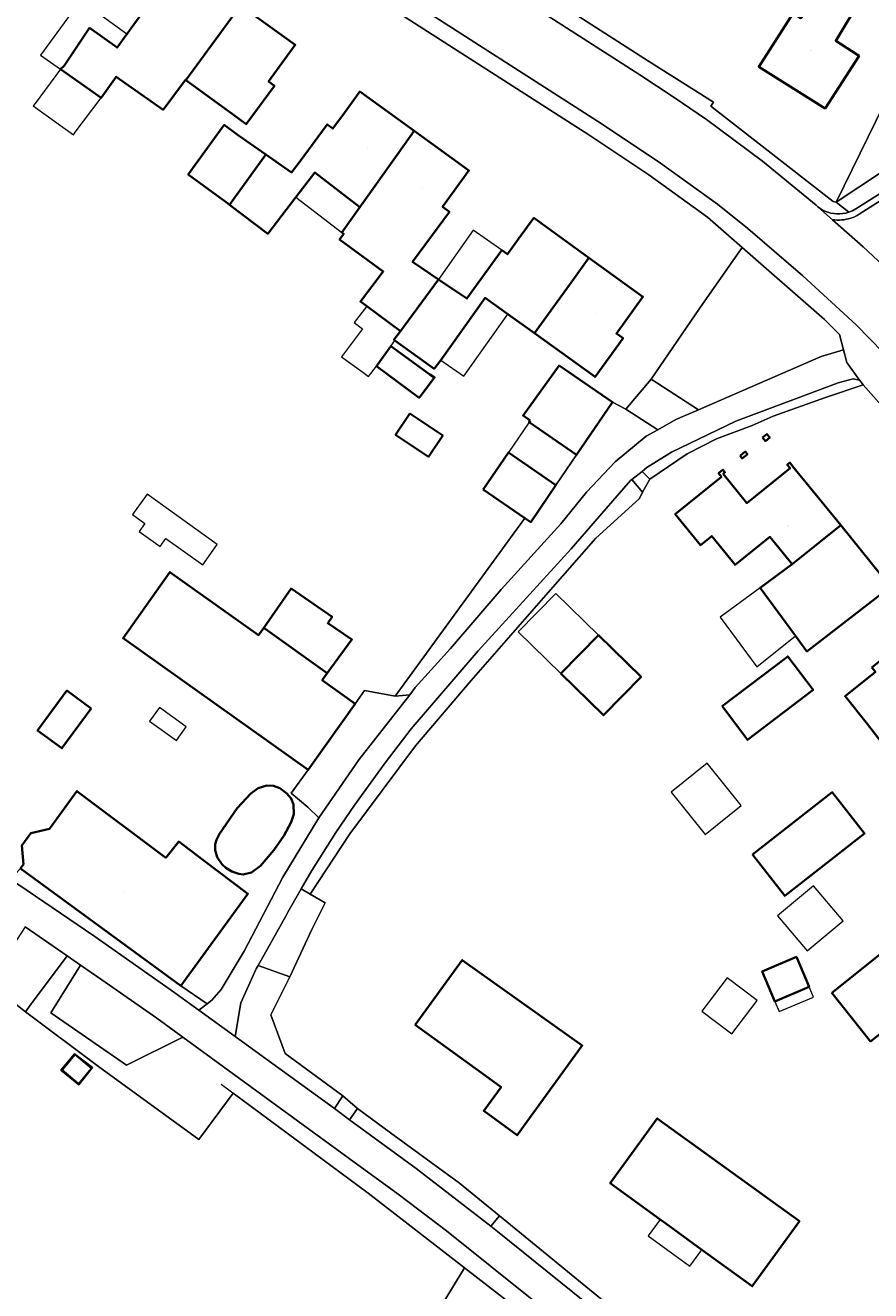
# Model space of a CAD drawing. Header units: metres. Extents: x 200176 to 205485, y 394066 to 399855.
# Tile 107 of 230: x 203507 to 203589, y 396575 to 396697. Entities that reach past the tile are written whole.
import ezdxf
from ezdxf.enums import TextEntityAlignment as Align

# ---------------------------------------------------------------- set-up
doc = ezdxf.new("R2010")
doc.units = ezdxf.units.M
for name, color, linetype, lineweight in [('B-WE-GR-BEPLANTING_CULTUUR_HEESTERS-GV', 90, 'Continuous', 18), ('B-WE-GR-BEPLANTING_CULTUUR_ROOS-GV', 90, 'Continuous', 18), ('B-WE-GR-GRAS-GV', 60, 'Continuous', 13), ('B-WE-IE-TERREINAFSCHEIDING_KUNSTMATIG_HEKWERK-G', 20, 'IE-TERREINAFSCHEIDING-KUNSTMATIG', 18), ('B-WE-OG-BEBOUWING-GV', 7, 'Continuous', 35), ('B-WE-OG-BEBOUWING-T18', 10, 'Continuous', 18), ('B-WE-OG-BEBOUWING_BASSIN-GV', 7, 'Continuous', 35), ('B-WE-OG-BEBOUWING_LUIFEL-GV', 7, 'Continuous', 18), ('B-WE-OG-TERREIN_ERF-GV', 7, 'Continuous', 18), ('B-WE-OG-TERREIN_ONBEGROEID-GV', 7, 'Continuous', 18), ('B-WE-OG-WEG-GV', 7, 'Continuous', 18), ('B-WE-VH-VERHARDING_ASFALT-GV', 252, 'Continuous', 18), ('B-WE-VH-VERHARDING_BETON-GV', 252, 'Continuous', 18), ('B-WE-VH-VERHARDING_BETONSTRAATSTEEN-GV', 252, 'Continuous', 18), ('B-WE-VH-VERHARDING_FUNDERING_ZAND-GV', 7, 'Continuous', 18), ('B-WE-VH-VERHARDING_HALFVERHARDING_GRIND-GV', 252, 'Continuous', 18), ('B-WE-VH-VERHARDING_SIERBESTRATING-GV', 252, 'Continuous', 18), ('B-WE-VH-VERHARDING_STRAATBAKSTEEN-GV', 252, 'Continuous', 18), ('B-WE-VH-VERHARDING_TEGEL-GV', 252, 'Continuous', 18)]:
    doc.layers.add(name, color=color, linetype=linetype, lineweight=lineweight)
doc.styles.add('NLCS-ISO-M20-T18', font='NLCS-ISO.ttf', dxfattribs={"height": 0.036})
doc.linetypes.add('IE-TERREINAFSCHEIDING-KUNSTMATIG', pattern='A,4,[82,NLCS.shx,S=0.75,R=90,X=0,Y=0],4,-2', length=10)

msp = doc.modelspace()

# ---------------------------------------------------------------- linework, layer by layer
at = {"layer": 'B-WE-GR-BEPLANTING_CULTUUR_HEESTERS-GV', "flags": 128}
msp.add_lwpolyline([(203594.23, 396685.83), (203594.233, 396685.837), (203594.232, 396686.015), (203594.232, 396686.146), (203593.666, 396689.225), (203590.788, 396691.015), (203585.377, 396679.984)], close=True, dxfattribs=at)
at = {"layer": 'B-WE-GR-BEPLANTING_CULTUUR_ROOS-GV', "flags": 128}
for points in [[(203592.964, 396682.922), (203594.23, 396685.83), (203585.377, 396679.984), (203586.596, 396679.007)], [(203587.289, 396679.339), (203592.964, 396682.922)]]:
    msp.add_lwpolyline(points, dxfattribs=at)
at = {"layer": 'B-WE-GR-BEPLANTING_CULTUUR_ROOS-GV'}
msp.add_lwpolyline([(203586.596, 396679.007, 0.0611002), (203587.289, 396679.339)], format="xyb", dxfattribs=at)
at = {"layer": 'B-WE-GR-BEPLANTING_CULTUUR_ROOS-GV', "flags": 128}
msp.add_lwpolyline([(203567.511, 396662.879), (203572.084, 396659.921), (203574.816, 396661.103), (203583.924, 396665.052), (203586.093, 396665.699), (203585.709, 396667.185), (203584.24, 396668.626), (203576.296, 396675.586), (203572.169, 396669.704)], close=True, dxfattribs=at)
at = {"layer": 'B-WE-GR-GRAS-GV', "flags": 128}
msp.add_lwpolyline([(203637.558, 396507.671), (203608.827, 396527.962), (203601.17, 396533.373), (203592.909, 396539.21), (203588.966, 396542.228), (203571.583, 396559.026), (203560.672, 396542.079), (203536.91, 396556.432), (203549.458, 396576.984), (203540.146, 396584.201), (203527.093, 396593.877), (203523.762, 396589.383), (203514.088, 396596.454), (203507.002, 396601.724), (203503.427, 396604.535)], dxfattribs=at)
msp.add_lwpolyline([(203510.418, 396596.085), (203511.747, 396597.688), (203513.484, 396596.342), (203512.16, 396594.674)], close=True, dxfattribs=at)
at = {"layer": 'B-WE-IE-TERREINAFSCHEIDING_KUNSTMATIG_HEKWERK-G', "flags": 128}
for points in [[(203567.368, 396653.206), (203570.961, 396655.648), (203573.803, 396657.12), (203577.266, 396658.399), (203579.287, 396659.302)], [(203555.278, 396649.455), (203542.75, 396632.23)], [(203542.75, 396632.23), (203539.798, 396632.775), (203538.897, 396631.511)], [(203525.935, 396594.735), (203540.146, 396584.201), (203549.458, 396576.984)], [(203548.966, 396585.173), (203542.307, 396590.049)], [(203549.458, 396576.984), (203559.3, 396569.356), (203571.583, 396559.026)]]:
    msp.add_lwpolyline(points, dxfattribs=at)
at = {"layer": 'B-WE-OG-BEBOUWING-GV', "flags": 128}
for points in [[(203580.4, 396700.828), (203582.94, 396699.246), (203581.975, 396697.765), (203581.212, 396698.256), (203577.887, 396693.073), (203584.324, 396689.035), (203585.674, 396691.14), (203587.585, 396694.118), (203587.451, 396694.204), (203585.336, 396695.577), (203587.834, 396699.723), (203584.612, 396701.703), (203585.077, 396702.48), (203581.601, 396704.663), (203585.614, 396711.051), (203588.328, 396715.337), (203586.177, 396716.7), (203583.462, 396712.414), (203583.323, 396712.502), (203581.956, 396710.357), (203578.499, 396704.931), (203577.175, 396702.836), (203577.403, 396702.694)], [(203526.309, 396696.967), (203527.789, 396699.001), (203522.539, 396702.792), (203521.065, 396700.764), (203520.002, 396699.302), (203519.371, 396699.76), (203516.804, 396696.216), (203515.864, 396694.927), (203513.206, 396696.814), (203510.744, 396693.171), (203510.385, 396692.818), (203514.319, 396690.053), (203515.786, 396692.102), (203520.309, 396688.908), (203522.472, 396691.809), (203522.527, 396691.769)], [(203527.789, 396699.001), (203526.309, 396696.967), (203522.527, 396691.769), (203526.996, 396688.523), (203528.362, 396687.531), (203531.071, 396691.229), (203530.511, 396691.636), (203533.085, 396695.177)], [(203544.594, 396686.86), (203539.334, 396690.664), (203537.845, 396688.616), (203536.735, 396687.089), (203536.177, 396687.499), (203533.456, 396683.805), (203532.745, 396682.863), (203530.257, 396684.59), (203526.729, 396679.737), (203530.43, 396676.928), (203533.15, 396680.466), (203534.971, 396682.834), (203539.325, 396679.487), (203543.119, 396684.796)], [(203530.257, 396684.59), (203527.606, 396686.431), (203526.222, 396687.453), (203522.744, 396682.641), (203526.531, 396679.888), (203526.729, 396679.737)], [(203544.594, 396686.86), (203543.119, 396684.796), (203539.325, 396679.487), (203537.587, 396677.054), (203537.773, 396676.92), (203537.373, 396676.386), (203541.59, 396673.287), (203539.385, 396670.373), (203540.001, 396669.928), (203543.259, 396667.521), (203546.95, 396672.516), (203544.441, 396674.212), (203548, 396679.053), (203547.334, 396679.541), (203549.877, 396683.039)], [(203554.685, 396676.432), (203553.606, 396674.948), (203553.045, 396675.351), (203549.691, 396670.663), (203546.95, 396672.516), (203543.259, 396667.521), (203542.637, 396666.679), (203542.728, 396666.614), (203546.514, 396663.878), (203547.149, 396664.722), (203551.443, 396670.724), (203553.655, 396669.142), (203556.204, 396667.312), (203560.015, 396672.573), (203561.483, 396674.599), (203556.161, 396678.463)], [(203560.015, 396672.573), (203556.204, 396667.312), (203562.076, 396663.096), (203564.782, 396666.824), (203564.131, 396667.291), (203566.694, 396670.816), (203561.483, 396674.599)], [(203542.325, 396666.056), (203540.93, 396664.125), (203545.085, 396661.085), (203546.552, 396663.042), (203546.098, 396663.326)], [(203555.807, 396658.877), (203555.693, 396658.71), (203560.28, 396655.564), (203563.758, 396660.665), (203560.038, 396663.201), (203558.594, 396664.185), (203555.119, 396659.374)], [(203544.181, 396659.565), (203542.792, 396657.51), (203545.959, 396655.37), (203547.348, 396657.425)], [(203578.267, 396657.226), (203578.536, 396656.892), (203578.956, 396657.231), (203578.687, 396657.564)], [(203551.253, 396652.199), (203555.278, 396649.455), (203555.849, 396649.066), (203558.277, 396652.627), (203553.69, 396655.773)], [(203576.086, 396655.465), (203576.29, 396655.215), (203576.797, 396655.63), (203576.595, 396655.876)], [(203583.861, 396647.19), (203585.813, 396648.752), (203581.172, 396654.482), (203580.901, 396654.816), (203580.646, 396654.61), (203580.917, 396654.275), (203576.753, 396650.901), (203574.455, 396653.737), (203574.626, 396653.875), (203574.424, 396654.124), (203574.005, 396653.784), (203574.288, 396653.434), (203569.828, 396649.834), (203572.252, 396646.83), (203573.35, 396647.716), (203575.605, 396644.923), (203578.967, 396647.637), (203581.116, 396644.993)], [(203585.813, 396648.752), (203583.861, 396647.19), (203581.116, 396644.993), (203578.018, 396642.708), (203581.442, 396638.066), (203582.553, 396636.56), (203590.633, 396642.8)], [(203534.348, 396625.118), (203538.897, 396631.511), (203535.702, 396633.779), (203536.192, 396634.454), (203530.169, 396638.752), (203530.039, 396638.845), (203529.55, 396638.147), (203520.985, 396644.228), (203516.445, 396637.831)], [(203536.192, 396634.454), (203538.566, 396637.724), (203536.233, 396639.289), (203536.651, 396639.92), (203532.687, 396642.63), (203530.039, 396638.845), (203530.169, 396638.752)], [(203588.821, 396635.015), (203589.167, 396634.579), (203586.247, 396632.235), (203588.409, 396629.527), (203591.158, 396625.974), (203594.067, 396628.41), (203599.003, 396632.414), (203593.69, 396638.964), (203591.749, 396637.389)], [(203558.77, 396634.429), (203562.889, 396630.392), (203566.516, 396634.092), (203562.397, 396638.129)], [(203574.361, 396631.265), (203574.903, 396630.552), (203576.807, 396628.011), (203583.154, 396632.839), (203580.69, 396636.079)], [(203513.362, 396631.062), (203511.025, 396632.777), (203508.193, 396628.916), (203510.53, 396627.201)], [(203520.586, 396616.599), (203511.989, 396623.063), (203509.334, 396619.427), (203507.53, 396619), (203506.668, 396617.819), (203506.81, 396615.971), (203506.679, 396615.792), (203506.52, 396615.575), (203522.022, 396604.253), (203528.517, 396613.146), (203524.161, 396616.43), (203521.836, 396618.179)], [(203577.276, 396616.933), (203580.403, 396612.928), (203588.125, 396618.954), (203584.998, 396622.959)], [(203584.958, 396603.553), (203588.709, 396598.868), (203598.005, 396606.309), (203594.254, 396610.995)], [(203544.698, 396600.464), (203551.439, 396595.582), (203552.981, 396594.465), (203551.305, 396592.154), (203554.554, 396589.803), (203560.841, 396598.469), (203549.24, 396606.736)], [(203582.767, 396604.148), (203581.541, 396607.043), (203578.23, 396605.641), (203579.456, 396602.745)], [(203578.734, 396577.237), (203581.821, 396581.494), (203568.083, 396591.435), (203565.092, 396587.299), (203563.545, 396585.159), (203568.36, 396581.669), (203568.683, 396581.435), (203568.905, 396581.274), (203572.399, 396578.741), (203577.267, 396575.213)]]:
    msp.add_lwpolyline(points, close=True, dxfattribs=at)
at = {"layer": 'B-WE-OG-BEBOUWING_BASSIN-GV', "flags": 128}
msp.add_lwpolyline([(203532.713, 396620.072), (203532.95, 396620.845), (203532.923, 396621.754), (203532.706, 396622.352), (203532.29, 396622.847), (203531.59, 396623.351), (203530.979, 396623.57), (203530.331, 396623.595), (203529.496, 396623.34), (203528.801, 396622.834), (203527.491, 396621.409), (203525.774, 396618.938), (203525.474, 396618.359), (203525.358, 396617.94), (203525.358, 396617.36), (203525.548, 396616.686), (203526.038, 396615.955), (203526.381, 396615.647), (203526.977, 396615.282), (203527.626, 396615.063), (203528.062, 396615.015), (203528.876, 396615.194), (203529.734, 396615.851), (203531.014, 396617.347), (203532, 396618.736)], close=True, dxfattribs=at)
at = {"layer": 'B-WE-OG-BEBOUWING_LUIFEL-GV', "flags": 128}
for points in [[(203516.804, 396696.216), (203512.321, 396699.484), (203508.464, 396694.192), (203510.385, 396692.818), (203510.744, 396693.171), (203513.206, 396696.814), (203515.864, 396694.927)], [(203514.319, 396690.053), (203510.385, 396692.818), (203507.948, 396689.524), (203507.765, 396689.277), (203511.644, 396686.481), (203511.824, 396686.73)], [(203539.325, 396679.487), (203534.971, 396682.834), (203533.15, 396680.466), (203537.587, 396677.054)], [(203553.045, 396675.351), (203550.298, 396677.281), (203546.95, 396672.516), (203549.691, 396670.663)], [(203551.443, 396670.724), (203547.149, 396664.722), (203549.385, 396663.168), (203553.655, 396669.142)], [(203542.325, 396666.056), (203542.728, 396666.614), (203542.637, 396666.679), (203543.259, 396667.521), (203540.001, 396669.928), (203538.774, 396668.342), (203539.596, 396667.749), (203537.566, 396665.025), (203539.618, 396663.543), (203540.183, 396663.135), (203540.93, 396664.125)], [(203558.277, 396652.627), (203560.28, 396655.564), (203555.693, 396658.71), (203553.69, 396655.773)], [(203518.765, 396651.751), (203517.363, 396649.793), (203518.565, 396648.932), (203518.014, 396648.163), (203520.036, 396646.716), (203520.586, 396647.485), (203524.153, 396644.932), (203525.555, 396646.89)], [(203562.397, 396638.129), (203558.278, 396642.166), (203554.652, 396638.466), (203558.77, 396634.429)], [(203581.442, 396638.066), (203578.018, 396642.708), (203574.18, 396639.876), (203577.716, 396635.082)], [(203519.966, 396631.149), (203519.007, 396629.815), (203521.605, 396627.948), (203522.563, 396629.283)], [(203572.709, 396618.878), (203576.182, 396621.658), (203572.903, 396625.754), (203569.43, 396622.974)], [(203579.708, 396611.004), (203582.574, 396607.623), (203586.059, 396610.54), (203583.194, 396613.921)], [(203572.392, 396601.781), (203575.301, 396599.591), (203577.747, 396602.843), (203574.839, 396605.031)], [(203582.767, 396604.148), (203579.456, 396602.745), (203579.877, 396601.752), (203583.188, 396603.154)], [(203511.773, 396597.581), (203510.583, 396596.125), (203512.185, 396594.814), (203513.376, 396596.269)], [(203568.36, 396581.669), (203567.201, 396580.07), (203571.24, 396577.143), (203572.399, 396578.741), (203568.905, 396581.274), (203568.683, 396581.435)]]:
    msp.add_lwpolyline(points, close=True, dxfattribs=at)
at = {"layer": 'B-WE-OG-TERREIN_ERF-GV', "flags": 128}
for points in [[(203502.882, 396734.881), (203567.245, 396693.612), (203573.52, 396689.639), (203573.258, 396689.252), (203585.082, 396680.053), (203585.377, 396679.984), (203590.788, 396691.015), (203593.666, 396689.225), (203594.232, 396686.146), (203598.103, 396687.484), (203598.455, 396686.389), (203599.754, 396687.209), (203624.763, 396670.754), (203630.316, 396681.155), (203635.334, 396690.555), (203655.015, 396680.151)], [(203506.668, 396617.819), (203507.53, 396619), (203509.334, 396619.427), (203511.989, 396623.063), (203520.586, 396616.599), (203521.836, 396618.179), (203524.161, 396616.43), (203528.517, 396613.146), (203522.022, 396604.253), (203524.588, 396602.512), (203525.041, 396602.86), (203525.939, 396603.891), (203528.16, 396607.581), (203531.879, 396614.745), (203535.359, 396620.484), (203534.311, 396621.527), (203532.686, 396622.88), (203534.348, 396625.118), (203516.445, 396637.831), (203520.985, 396644.228), (203529.55, 396638.147), (203530.039, 396638.845), (203532.687, 396642.63), (203536.651, 396639.92), (203536.233, 396639.289), (203538.566, 396637.724), (203536.192, 396634.454), (203535.702, 396633.779), (203538.897, 396631.511), (203539.798, 396632.775), (203542.75, 396632.23), (203555.278, 396649.455), (203551.253, 396652.199), (203553.69, 396655.773), (203558.277, 396652.627), (203560.28, 396655.564), (203555.693, 396658.71), (203555.807, 396658.877), (203555.119, 396659.374), (203558.594, 396664.185), (203560.038, 396663.201), (203563.758, 396660.665), (203565.06, 396659.978), (203567.511, 396662.879), (203572.169, 396669.704), (203576.296, 396675.586), (203572.945, 396678.522), (203567.281, 396682.611), (203561.466, 396686.481), (203499.516, 396726.186)], [(203587.834, 396699.723), (203585.336, 396695.577), (203587.451, 396694.204), (203587.585, 396694.118), (203585.674, 396691.14), (203584.324, 396689.035), (203577.887, 396693.073), (203581.212, 396698.256)], [(203590.475, 396659.516), (203587.993, 396662.336), (203584.36, 396661.087), (203579.287, 396659.302), (203577.266, 396658.399), (203573.803, 396657.12), (203570.961, 396655.648), (203567.368, 396653.206), (203566.654, 396651.959), (203566.377, 396651.326), (203562.153, 396647.506), (203557.323, 396642.004), (203550.092, 396633.743), (203544.715, 396627.437), (203538.372, 396618.924), (203534.547, 396613.109), (203535.974, 396612.261), (203534.695, 396609.702), (203532.577, 396605.126), (203530.738, 396601.454), (203532.114, 396597.7), (203537.693, 396593.606), (203539.123, 396592.381), (203542.307, 396590.049), (203548.966, 396585.173), (203552.826, 396582.02), (203565.08, 396572.012)]]:
    msp.add_lwpolyline(points, dxfattribs=at)
for points in [[(203520.002, 396699.302), (203521.065, 396700.764), (203522.539, 396702.792), (203527.789, 396699.001), (203533.085, 396695.177), (203530.511, 396691.636), (203531.071, 396691.229), (203528.362, 396687.531), (203526.996, 396688.523), (203522.527, 396691.769), (203522.472, 396691.809), (203520.309, 396688.908), (203515.786, 396692.102), (203514.319, 396690.053), (203510.385, 396692.818), (203510.744, 396693.171), (203513.206, 396696.814), (203515.864, 396694.927), (203516.804, 396696.216), (203519.371, 396699.76)], [(203553.606, 396674.948), (203554.685, 396676.432), (203556.161, 396678.463), (203561.483, 396674.599), (203566.694, 396670.816), (203564.131, 396667.291), (203564.782, 396666.824), (203562.076, 396663.096), (203556.204, 396667.312), (203553.655, 396669.142), (203551.443, 396670.724), (203547.149, 396664.722), (203546.514, 396663.878), (203542.728, 396666.614), (203542.637, 396666.679), (203543.259, 396667.521), (203540.001, 396669.928), (203539.385, 396670.373), (203541.59, 396673.287), (203537.373, 396676.386), (203537.773, 396676.92), (203537.587, 396677.054), (203539.325, 396679.487), (203534.971, 396682.834), (203533.15, 396680.466), (203530.43, 396676.928), (203526.729, 396679.737), (203526.531, 396679.888), (203522.744, 396682.641), (203526.222, 396687.453), (203527.606, 396686.431), (203530.257, 396684.59), (203532.745, 396682.863), (203533.456, 396683.805), (203536.177, 396687.499), (203536.735, 396687.089), (203537.845, 396688.616), (203539.334, 396690.664), (203544.594, 396686.86), (203549.877, 396683.039), (203547.334, 396679.541), (203548, 396679.053), (203544.441, 396674.212), (203546.95, 396672.516), (203549.691, 396670.663), (203553.045, 396675.351)], [(203540.93, 396664.125), (203542.325, 396666.056), (203546.098, 396663.326), (203546.552, 396663.042), (203545.085, 396661.085)], [(203544.181, 396659.565), (203547.348, 396657.425), (203545.959, 396655.37), (203542.792, 396657.51)], [(203578.956, 396657.231), (203578.536, 396656.892), (203578.267, 396657.226), (203578.687, 396657.564)], [(203576.595, 396655.876), (203576.797, 396655.63), (203576.29, 396655.215), (203576.086, 396655.465)], [(203581.172, 396654.482), (203585.813, 396648.752), (203590.633, 396642.8), (203582.553, 396636.56), (203581.442, 396638.066), (203578.018, 396642.708), (203581.116, 396644.993), (203578.967, 396647.637), (203575.605, 396644.923), (203573.35, 396647.716), (203572.252, 396646.83), (203569.828, 396649.834), (203574.288, 396653.434), (203574.005, 396653.784), (203574.424, 396654.124), (203574.626, 396653.875), (203574.455, 396653.737), (203576.753, 396650.901), (203580.917, 396654.275), (203580.646, 396654.61), (203580.901, 396654.816)], [(203588.409, 396629.527), (203586.247, 396632.235), (203589.167, 396634.579), (203588.821, 396635.015), (203591.749, 396637.389), (203593.69, 396638.964), (203599.003, 396632.414), (203594.067, 396628.41), (203591.158, 396625.974)], [(203562.397, 396638.129), (203566.516, 396634.092), (203562.889, 396630.392), (203558.77, 396634.429)], [(203574.903, 396630.552), (203574.361, 396631.265), (203580.69, 396636.079), (203583.154, 396632.839), (203576.807, 396628.011)], [(203513.362, 396631.062), (203510.53, 396627.201), (203508.193, 396628.916), (203511.025, 396632.777)], [(203532.713, 396620.072), (203532, 396618.736), (203531.014, 396617.347), (203529.734, 396615.851), (203528.876, 396615.194), (203528.062, 396615.015), (203527.626, 396615.063), (203526.977, 396615.282), (203526.381, 396615.647), (203526.038, 396615.955), (203525.548, 396616.686), (203525.358, 396617.36), (203525.358, 396617.94), (203525.474, 396618.359), (203525.774, 396618.938), (203527.491, 396621.409), (203528.801, 396622.834), (203529.496, 396623.34), (203530.331, 396623.595), (203530.979, 396623.57), (203531.59, 396623.351), (203532.29, 396622.847), (203532.706, 396622.352), (203532.923, 396621.754), (203532.95, 396620.845)], [(203577.276, 396616.933), (203584.998, 396622.959), (203588.125, 396618.954), (203580.403, 396612.928)], [(203584.958, 396603.553), (203594.254, 396610.995), (203598.005, 396606.309), (203588.709, 396598.868)], [(203551.439, 396595.582), (203544.698, 396600.464), (203549.24, 396606.736), (203560.841, 396598.469), (203554.554, 396589.803), (203551.305, 396592.154), (203552.981, 396594.465)], [(203579.456, 396602.745), (203578.23, 396605.641), (203581.541, 396607.043), (203582.767, 396604.148)], [(203581.821, 396581.494), (203578.734, 396577.237), (203577.267, 396575.213), (203572.399, 396578.741), (203568.905, 396581.274), (203568.683, 396581.435), (203568.36, 396581.669), (203563.545, 396585.159), (203565.092, 396587.299), (203568.083, 396591.435)]]:
    msp.add_lwpolyline(points, close=True, dxfattribs=at)
at = {"layer": 'B-WE-OG-TERREIN_ONBEGROEID-GV', "flags": 128}
for points in [[(203510.418, 396596.085), (203512.16, 396594.674), (203513.484, 396596.342), (203511.747, 396597.688)], [(203549.458, 396576.984), (203536.91, 396556.432), (203560.672, 396542.079), (203571.583, 396559.026), (203559.3, 396569.356)]]:
    msp.add_lwpolyline(points, close=True, dxfattribs=at)
at = {"layer": 'B-WE-OG-WEG-GV', "flags": 128}
for points in [[(203566.614, 396653.961), (203567.368, 396653.206), (203570.961, 396655.648), (203573.803, 396657.12), (203577.266, 396658.399), (203579.287, 396659.302), (203584.36, 396661.087), (203587.993, 396662.336), (203587.785, 396662.573), (203587.645, 396662.768), (203587.023, 396662.895), (203585.564, 396662.508), (203575.688, 396658.823), (203569.475, 396655.811), (203567.085, 396654.335)], [(203542.75, 396632.23), (203544.158, 396632.38), (203544.696, 396633.065), (203548.098, 396636.837), (203553.01, 396642.56), (203558.776, 396648.883), (203561.26, 396651.938), (203564.024, 396654.879), (203567.027, 396657.351), (203568.153, 396657.989), (203565.06, 396659.978), (203563.758, 396660.665), (203560.28, 396655.564), (203558.277, 396652.627), (203555.849, 396649.066), (203555.278, 396649.455)], [(203566.654, 396651.959), (203565.617, 396653.171), (203565.494, 396653.073), (203562.086, 396649.152), (203559.763, 396646.465), (203550.767, 396636.619), (203544.305, 396629.079), (203541.769, 396625.787), (203538.804, 396621.703), (203537.005, 396619.075), (203534.68, 396615.403), (203533.663, 396613.614), (203534.547, 396613.109), (203538.372, 396618.924), (203544.715, 396627.437), (203550.092, 396633.743), (203557.323, 396642.004), (203562.153, 396647.506), (203566.377, 396651.326)]]:
    msp.add_lwpolyline(points, close=True, dxfattribs=at)
for points in [[(203586.115, 396546.985), (203580.194, 396553.051), (203575.474, 396557.571), (203570.572, 396561.893), (203565.437, 396566.272), (203560.211, 396570.542), (203547.719, 396580.567), (203543.039, 396584.099), (203538.311, 396587.572), (203522.218, 396599.284), (203516.778, 396596.592), (203509.451, 396601.65), (203512.349, 396606.239), (203511.042, 396607.14), (203507.417, 396602.281), (203507.35, 396602.191), (203507.002, 396601.724)], [(203507.002, 396601.724), (203514.088, 396596.454), (203523.762, 396589.383), (203527.093, 396593.877), (203540.146, 396584.201), (203549.458, 396576.984), (203559.3, 396569.356), (203571.583, 396559.026), (203588.966, 396542.228), (203592.909, 396539.21), (203601.17, 396533.373), (203608.827, 396527.962), (203637.558, 396507.671), (203641.798, 396504.644), (203645.212, 396502.309), (203645, 396501.615), (203648.972, 396499.373), (203649.619, 396499.008), (203650.178, 396501.981), (203654.25, 396501.262)]]:
    msp.add_lwpolyline(points, dxfattribs=at)
at = {"layer": 'B-WE-VH-VERHARDING_ASFALT-GV', "flags": 128}
for points in [[(203572.843, 396687.974), (203569.73, 396690.088), (203566.392, 396692.282), (203502.028, 396733.551), (203498.701, 396735.744), (203495.169, 396738.122), (203488.404, 396742.894), (203481.058, 396748.235), (203473.517, 396753.899), (203468.885, 396757.438), (203463.163, 396762.003), (203453.783, 396769.756), (203453.046, 396770.368), (203446.675, 396775.659), (203445.941, 396776.269), (203426.311, 396792.568), (203402.329, 396812.562), (203402.291, 396812.594), (203393.901, 396819.597), (203387.033, 396825.39), (203378.631, 396832.38), (203371.953, 396837.729)], [(203500.371, 396727.514), (203562.316, 396687.813), (203568.182, 396683.909), (203573.894, 396679.785), (203576.832, 396677.442), (203582.166, 396672.875), (203587.326, 396668.114), (203592.563, 396662.733), (203597.25, 396657.144), (203601.682, 396651.611), (203603.533, 396649.286), (203609.431, 396641.877), (203611.661, 396639.075), (203615.205, 396634.829), (203618.922, 396630.734), (203619.188, 396630.48), (203621.516, 396628.252), (203621.805, 396627.976)], [(203590.814, 396673.006), (203587.983, 396675.668), (203585.032, 396678.285), (203583.611, 396679.545), (203583.443, 396679.69), (203578.242, 396683.958), (203572.843, 396687.974)]]:
    msp.add_lwpolyline(points, dxfattribs=at)
at = {"layer": 'B-WE-VH-VERHARDING_BETON-GV', "flags": 128}
msp.add_lwpolyline([(203565.617, 396653.171), (203566.654, 396651.959), (203567.368, 396653.206), (203566.614, 396653.961)], close=True, dxfattribs=at)
at = {"layer": 'B-WE-VH-VERHARDING_BETONSTRAATSTEEN-GV', "flags": 128}
for points in [[(203598.775, 396685.882), (203599.747, 396686.495), (203624.983, 396669.891), (203630.835, 396680.853), (203630.316, 396681.155), (203624.763, 396670.754), (203599.754, 396687.209), (203598.455, 396686.389), (203592.964, 396682.922), (203587.289, 396679.339)], [(203587.609, 396678.832), (203593.284, 396682.415), (203598.775, 396685.882)], [(203584.292, 396679.124), (203583.938, 396679.313), (203583.611, 396679.545), (203585.032, 396678.285)], [(203563.571, 396571.72), (203552.653, 396580.514), (203551.989, 396581.028), (203544.785, 396586.602), (203538.343, 396591.303), (203536.874, 396592.374), (203531.514, 396596.286), (203527.292, 396599.343), (203523.777, 396601.888), (203522.873, 396602.542), (203521.447, 396603.575), (203513.622, 396609.073), (203505.564, 396614.554)], [(203506.995, 396609.931), (203511.042, 396607.14), (203512.349, 396606.239), (203514.405, 396604.82), (203519.699, 396601.112), (203522.218, 396599.284), (203538.311, 396587.572), (203543.039, 396584.099), (203547.719, 396580.567), (203560.211, 396570.542), (203565.437, 396566.272), (203570.572, 396561.893), (203575.474, 396557.571), (203580.194, 396553.051), (203586.115, 396546.985)]]:
    msp.add_lwpolyline(points, dxfattribs=at)
at = {"layer": 'B-WE-VH-VERHARDING_BETONSTRAATSTEEN-GV'}
for points in [[(203586.596, 396679.007, -0.18971), (203584.292, 396679.124)], [(203587.289, 396679.339, -0.0611002), (203586.596, 396679.007)], [(203586.787, 396678.438, 0.0971598), (203587.609, 396678.832)], [(203585.032, 396678.285, 0.1191268), (203586.787, 396678.438)]]:
    msp.add_lwpolyline(points, format="xyb", dxfattribs=at)
at = {"layer": 'B-WE-VH-VERHARDING_BETONSTRAATSTEEN-GV', "flags": 128}
for points in [[(203534.547, 396613.109), (203533.663, 396613.614), (203532.389, 396611.372), (203532.204, 396611.042), (203529.492, 396606.207), (203532.577, 396605.126), (203534.695, 396609.702), (203535.974, 396612.261)], [(203538.343, 396591.303), (203539.123, 396592.381), (203537.693, 396593.606), (203536.874, 396592.374)], [(203542.307, 396590.049), (203539.123, 396592.381), (203538.343, 396591.303), (203544.785, 396586.602), (203551.989, 396581.028), (203552.826, 396582.02), (203548.966, 396585.173)]]:
    msp.add_lwpolyline(points, close=True, dxfattribs=at)
at = {"layer": 'B-WE-VH-VERHARDING_FUNDERING_ZAND-GV', "flags": 128}
for points in [[(203586.093, 396665.699), (203583.924, 396665.052), (203574.816, 396661.103), (203572.084, 396659.921), (203569.869, 396658.962), (203568.153, 396657.989), (203567.027, 396657.351), (203564.024, 396654.879), (203561.26, 396651.938), (203558.776, 396648.883), (203553.01, 396642.56), (203548.098, 396636.837), (203544.696, 396633.065), (203544.158, 396632.38), (203539.222, 396626.091), (203535.359, 396620.484), (203531.879, 396614.745), (203528.16, 396607.581), (203525.939, 396603.891), (203525.041, 396602.86), (203524.588, 396602.512), (203523.777, 396601.888), (203527.292, 396599.343), (203527.843, 396602.608), (203529.305, 396605.874), (203529.492, 396606.207), (203532.204, 396611.042), (203532.389, 396611.372), (203533.663, 396613.614), (203534.68, 396615.403), (203537.005, 396619.075), (203538.804, 396621.703), (203541.769, 396625.787), (203544.305, 396629.079), (203550.767, 396636.619), (203559.763, 396646.465), (203562.086, 396649.152), (203565.494, 396653.073), (203565.617, 396653.171), (203566.614, 396653.961), (203567.085, 396654.335), (203569.475, 396655.811), (203575.688, 396658.823), (203585.564, 396662.508), (203587.023, 396662.895), (203587.645, 396662.768), (203586.404, 396664.495)], [(203567.511, 396662.879), (203565.06, 396659.978), (203568.153, 396657.989), (203569.869, 396658.962), (203572.084, 396659.921)], [(203534.311, 396621.527), (203535.359, 396620.484), (203539.222, 396626.091), (203544.158, 396632.38), (203542.75, 396632.23), (203539.798, 396632.775), (203538.897, 396631.511), (203534.348, 396625.118), (203532.686, 396622.88)], [(203537.693, 396593.606), (203532.114, 396597.7), (203530.738, 396601.454), (203532.577, 396605.126), (203529.492, 396606.207), (203529.305, 396605.874), (203527.843, 396602.608), (203527.292, 396599.343), (203531.514, 396596.286), (203536.874, 396592.374)], [(203573.534, 396563.32), (203574.428, 396564.168), (203565.08, 396572.012), (203552.826, 396582.02), (203551.989, 396581.028), (203552.653, 396580.514), (203563.571, 396571.72), (203568.12, 396567.968)]]:
    msp.add_lwpolyline(points, close=True, dxfattribs=at)
at = {"layer": 'B-WE-VH-VERHARDING_HALFVERHARDING_GRIND-GV', "flags": 128}
msp.add_lwpolyline([(203506.52, 396615.575), (203505.564, 396614.554), (203513.622, 396609.073), (203521.447, 396603.575), (203522.873, 396602.542), (203523.777, 396601.888), (203524.588, 396602.512), (203522.022, 396604.253)], close=True, dxfattribs=at)
at = {"layer": 'B-WE-VH-VERHARDING_SIERBESTRATING-GV', "flags": 128}
for points in [[(203503.427, 396604.535), (203507.002, 396601.724), (203507.35, 396602.191), (203507.417, 396602.281), (203511.042, 396607.14), (203506.995, 396609.931), (203505.3, 396607.368)], [(203522.218, 396599.284), (203519.699, 396601.112), (203514.405, 396604.82), (203512.349, 396606.239), (203509.451, 396601.65), (203516.778, 396596.592)]]:
    msp.add_lwpolyline(points, close=True, dxfattribs=at)
at = {"layer": 'B-WE-VH-VERHARDING_STRAATBAKSTEEN-GV', "flags": 128}
for points in [[(203630.835, 396680.853), (203624.983, 396669.891), (203599.747, 396686.495), (203598.775, 396685.882), (203593.284, 396682.415), (203587.609, 396678.832)], [(203585.032, 396678.285), (203587.983, 396675.668), (203590.814, 396673.006)]]:
    msp.add_lwpolyline(points, dxfattribs=at)
at = {"layer": 'B-WE-VH-VERHARDING_STRAATBAKSTEEN-GV'}
for points in [[(203587.609, 396678.832, -0.0971598), (203586.787, 396678.438)], [(203586.787, 396678.438, -0.1191268), (203585.032, 396678.285)]]:
    msp.add_lwpolyline(points, format="xyb", dxfattribs=at)
at = {"layer": 'B-WE-VH-VERHARDING_TEGEL-GV', "flags": 128}
for points in [[(203586.596, 396679.007), (203585.377, 396679.984), (203585.082, 396680.053), (203573.258, 396689.252), (203573.52, 396689.639), (203567.245, 396693.612), (203502.882, 396734.881), (203496.064, 396739.424), (203489.333, 396744.172), (203481.987, 396749.513), (203474.476, 396755.155), (203469.844, 396758.694), (203464.079, 396763.589), (203459.195, 396767.593), (203455.081, 396771.045), (203453.643, 396772.277), (203453.521, 396771.421), (203453.627, 396770.562), (203453.783, 396769.756)], [(203453.783, 396769.756), (203463.163, 396762.003), (203468.885, 396757.438), (203473.517, 396753.899), (203481.058, 396748.235), (203488.404, 396742.894), (203495.169, 396738.122), (203498.701, 396735.744), (203502.028, 396733.551), (203566.392, 396692.282), (203569.73, 396690.088), (203572.843, 396687.974), (203578.242, 396683.958), (203583.443, 396679.69), (203583.611, 396679.545), (203583.938, 396679.313), (203584.292, 396679.124)], [(203447.738, 396766.339), (203447.045, 396765.217), (203447.876, 396764.536), (203450.46, 396762.419), (203465.16, 396750.747), (203476.372, 396742.267), (203484.041, 396736.617), (203487.352, 396734.26), (203491.531, 396731.429), (203499.516, 396726.186), (203561.466, 396686.481), (203567.281, 396682.611), (203572.945, 396678.522), (203576.296, 396675.586), (203584.24, 396668.626), (203585.709, 396667.185), (203586.093, 396665.699), (203586.404, 396664.495), (203587.645, 396662.768), (203587.785, 396662.573), (203587.993, 396662.336), (203590.475, 396659.516), (203598.738, 396649.304), (203608.789, 396636.742)], [(203573.894, 396679.785), (203568.182, 396683.909), (203562.316, 396687.813), (203500.371, 396727.514), (203492.41, 396732.742), (203488.246, 396735.563), (203484.978, 396737.889), (203477.309, 396743.539), (203466.116, 396752.005), (203462.906, 396754.542), (203454.227, 396761.605), (203448.365, 396766.46)], [(203610.138, 396637.777), (203607.846, 396640.634), (203601.956, 396648), (203600.052, 396650.383), (203591.037, 396661.36), (203592.563, 396662.733), (203587.326, 396668.114), (203582.166, 396672.875), (203576.832, 396677.442), (203573.894, 396679.785)]]:
    msp.add_lwpolyline(points, dxfattribs=at)
at = {"layer": 'B-WE-VH-VERHARDING_TEGEL-GV'}
msp.add_lwpolyline([(203584.292, 396679.124, 0.18971), (203586.596, 396679.007)], format="xyb", dxfattribs=at)

# ---------------------------------------------------------------- texts
at = {"layer": 'B-WE-OG-BEBOUWING-T18', "style": 'NLCS-ISO-M20-T18'}
for s, rotation, p in [('54', 327.9, (203582.946, 396694.621)), ('65', 324.2, (203528.324, 396693.681)), ('63', 324.1, (203540.07, 396685.195)), ('61', 324.1, (203545.385, 396681.351)), ('59', 324, (203556.956, 396672.943)), ('57', 324, (203562.135, 396669.183)), ('55', 39, (203580.713, 396648.694)), ('53', 39, (203585.318, 396643.008)), ('8', 323.9, (203516.488, 396613.248)), ('6', 324.1, (203552.668, 396599.631)), ('4a', 324.1, (203575.193, 396581.353))]:
    msp.add_text(s, height=0.036, rotation=rotation, dxfattribs=at).set_placement(p, align=Align.MIDDLE)

doc.saveas('drawing.dxf')
